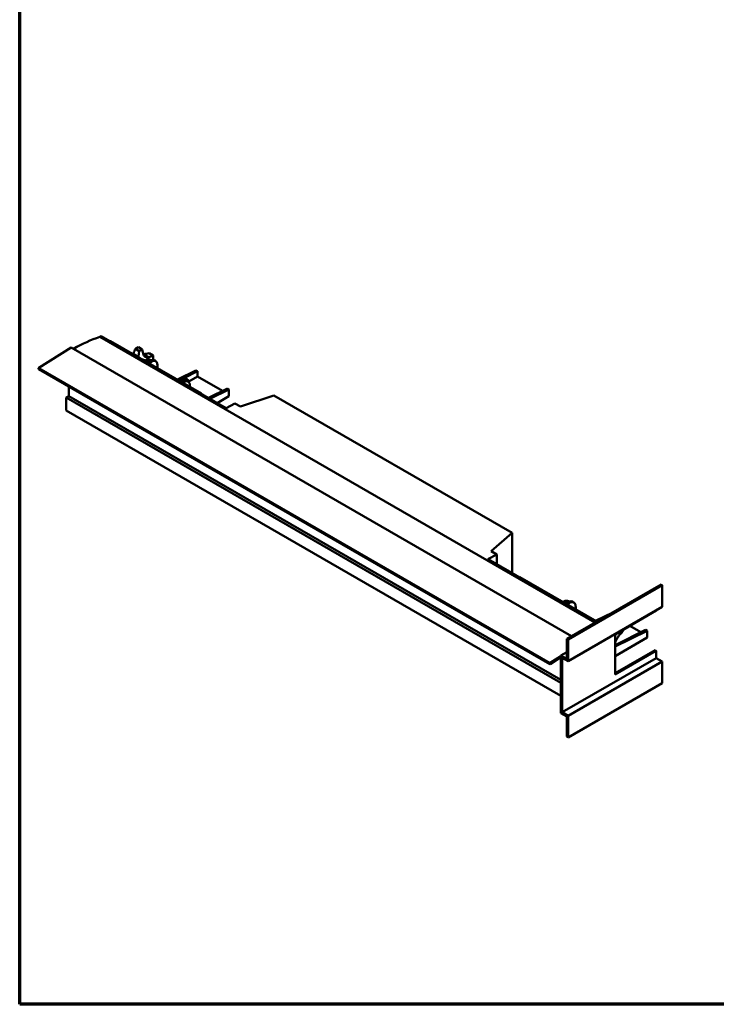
# Model space of a CAD drawing. Header units: millimetres. Extents: x 20 to 2980, y 20 to 2980.
# Tile 1 of 5: x 20 to 1008, y 20 to 1417. Entities that reach past the tile are written whole.
import ezdxf

# ---------------------------------------------------------------- set-up
doc = ezdxf.new("R2010")
doc.units = ezdxf.units.MM
for name, color, linetype, lineweight in [('Border (ISO)', 7, 'Continuous', 70), ('Visible (ISO)', 7, 'Continuous', 50), ('Visible Narrow (ISO)', 7, 'Continuous', 35)]:
    doc.layers.add(name, color=color, linetype=linetype, lineweight=lineweight)

# ---------------------------------------------------------------- blocks, each defined once
blk = doc.blocks.new('Borders Chauvet')
at = {"layer": 'Border (ISO)'}
for p, q in [((20, 20), (20, 2980)), ((2980, 20), (20, 20))]:
    blk.add_line(p, q, dxfattribs=at)

msp = doc.modelspace()

# ---------------------------------------------------------------- linework, layer by layer
at = {"layer": 'Visible (ISO)'}
for p, q in [((133.6, 966.7), (135.7, 967.9)), ((133.6, 966.7), (835.7, 561.4)), ((312.6, 865.7), (135.7, 967.9)), ((47.2, 922.7), (92.9, 951.9)), ((802.5, 542.2), (92.9, 951.9)), ((149, 960.9), (148.4, 960.5)), ((149, 960.9), (277.7, 886.6)), ((184.1, 949.9), (189.6, 946.7)), ((193.9, 949.1), (188.4, 952.4)), ((189.6, 946.7), (188.5, 939.2)), ((195.1, 943), (193.9, 949.1)), ((209.3, 940.3), (203.5, 938.2)), ((203.8, 943.5), (209.3, 940.3)), ((194.6, 934.9), (194.3, 934.8)), ((194.6, 934.9), (197.7, 933.1)), ((197.4, 933), (198.9, 933.8)), ((198.9, 932.1), (200.3, 933)), ((206.2, 933.7), (205.1, 934.4)), ((207.9, 934.1), (209.3, 935.3)), ((212.9, 932.3), (210.8, 933.6)), ((215.5, 926.6), (215.5, 922.5)), ((771.7, 502.7), (46.7, 921.2)), ((243.7, 906.2), (269.9, 919.3)), ((252.7, 908.4), (272, 918)), ((272, 910.7), (259.7, 903.6)), ((269.9, 919.3), (272, 918)), ((272, 918), (272, 910.7)), ((272, 910.7), (307.6, 890.2)), ((89.9, 882.9), (89.9, 896.3)), ((245.8, 905), (246.6, 905.4)), ((249.8, 902.7), (251.2, 903.6)), ((251.2, 901.9), (252.6, 902.7)), ((255.3, 907.8), (257.4, 906.6)), ((258.8, 903.4), (257.4, 904.2)), ((86.1, 880.8), (89.9, 882.9)), ((86.1, 862.4), (86.1, 880.8)), ((86.1, 880.8), (787.6, 475.8)), ((89.9, 882.9), (787.6, 480.1)), ((277.7, 886.6), (277.1, 886.2)), ((277.7, 885.9), (277.7, 886.6)), ((287.6, 880.2), (314.5, 893.6)), ((289.7, 878.9), (316.6, 892.3)), ((316.6, 882.5), (300, 873)), ((314.5, 893.6), (316.6, 892.3)), ((316.6, 882.5), (316.6, 892.3)), ((380.5, 883.6), (333.1, 868)), ((380.5, 883.6), (718.2, 688.6)), ((325.2, 872.5), (312.6, 865.7)), ((333.1, 868), (325.2, 872.5)), ((787.6, 457.4), (86.1, 862.4)), ((688.6, 662.8), (718.2, 688.6)), ((718.2, 688.6), (718.2, 631.5)), ((683.8, 651.4), (696.4, 658.2)), ((696.4, 658.2), (688.6, 662.8)), ((696.4, 644.1), (696.4, 658.2)), ((837.7, 562.5), (683.8, 651.4)), ((729.3, 625.9), (728.6, 625.5)), ((838.4, 562.9), (729.3, 625.9)), ((929.5, 615.5), (796, 538.5)), ((931.3, 614.5), (929.5, 615.5)), ((931.3, 614.5), (797.8, 537.5)), ((931.3, 583.9), (931.3, 614.5)), ((790.4, 590.6), (791.8, 591.4)), ((791.8, 589.8), (793.3, 590.6)), ((799.2, 591.4), (798.1, 592)), ((803.7, 591.2), (805.9, 590)), ((931.3, 583.9), (797.8, 506.8)), ((808.5, 580.2), (808.5, 584.3)), ((836.7, 563.9), (860.9, 575.9)), ((922.8, 578.6), (864.3, 544.8)), ((922.8, 579), (922.8, 578.6)), ((864.3, 529.7), (907.4, 551.2)), ((864.3, 527.4), (909.6, 550)), ((864.3, 544.8), (864.3, 487.7)), ((900.6, 547.8), (885, 556.8)), ((909.6, 550), (907.4, 551.2)), ((909.6, 550), (909.6, 540.2)), ((796, 538.5), (796, 509.9)), ((797.8, 537.5), (796, 538.5)), ((797.8, 537.5), (797.8, 506.8)), ((909.6, 540.2), (864.3, 514)), ((796, 519.7), (787.6, 514.8)), ((921, 522.5), (864.3, 489.7)), ((922.8, 521.4), (864.3, 487.7)), ((921, 522.5), (922.8, 521.4)), ((922.8, 521.4), (922.8, 511.2)), ((772.1, 504.2), (787.6, 514)), ((787.6, 512.6), (772.2, 502.7)), ((787.6, 514), (787.6, 514.8)), ((787.6, 514.8), (796, 509.9)), ((787.6, 512.6), (787.6, 514)), ((787.6, 433.2), (787.6, 512.6)), ((789.3, 511.7), (789.3, 434.2)), ((789.3, 511.7), (797.8, 506.8)), ((922.8, 511.2), (789.3, 434.2)), ((797.8, 429.3), (931.3, 506.3)), ((922.8, 511.2), (931.3, 506.3)), ((931.3, 475.7), (931.3, 506.3)), ((797.8, 398.7), (931.3, 475.7)), ((787.6, 433.2), (796, 428.3)), ((797.8, 429.3), (789.3, 434.2)), ((796, 428.3), (796, 399.7)), ((797.8, 429.3), (797.8, 398.7)), ((797.8, 398.7), (796, 399.7))]:
    msp.add_line(p, q, dxfattribs=at)
for centre, major_axis, ratio, start_param, end_param in [((93.5, 723.2), (137.9, 238.9), 0.57735, 0.578533, 0.771293), ((233.1, 898.8), (-25.8, 73.1), 0.676775, 0.589929, 0.7024), ((186.2, 930.9), (12.5, 21.7), 0.57735, 0.66286, 0.907936), ((178.1, 935.6), (-7.5, -13), 0.57735, 2.088602, 2.164495), ((191.8, 927.6), (-12.5, -21.7), 0.57735, 3.804453, 4.049529), ((205.5, 951.4), (-7.5, -13), 0.57735, 5.689486, 6.876884), ((239.5, 907.5), (76.7, -11.7), 0.456773, 2.123764, 2.236235), ((191.8, 927.6), (12.5, 21.7), 0.57735, 5.375249, 5.620325), ((47.2, 922), (-0.45, -0.779), 0.57735, 3.979351, 6.283185), ((198.9, 923.6), (6.2, 10.8), 0.57735, 0, 0.785398), ((200.3, 922.7), (6.2, 10.8), 0.57735, 0.050093, 0.785398), ((204.5, 922.7), (6.2, 10.8), 0.57735, 0, 1.132647), ((206.6, 921.5), (6.2, 10.8), 0.57735, 5.497787, 7.415833), ((249.1, 897), (6.2, 10.8), 0.57735, 0, 1.132647), ((251.2, 895.8), (6.2, 10.8), 0.57735, 5.661185, 7.415833), ((251.2, 893.4), (6.2, 10.8), 0.57735, 0, 0.785398), ((252.6, 892.5), (6.2, 10.8), 0.57735, 5.348373, 7.068583), ((791.8, 581.2), (6.2, 10.8), 0.57735, 0, 0.785398), ((793.3, 580.4), (6.2, 10.8), 0.57735, 0.050093, 0.785398), ((797.5, 580.4), (6.2, 10.8), 0.57735, 0, 1.132647), ((799.6, 579.2), (6.2, 10.8), 0.57735, 5.497787, 7.415833), ((807.1, 567.4), (-76.3, -14.2), 0.676775, 2.439193, 2.551664), ((858.2, 542.9), (-12.5, -21.7), 0.57735, 2.233657, 2.279407), ((772.1, 503.5), (-0.45, -0.779), 0.57735, 3.979351, 7.120943)]:
    msp.add_ellipse(centre, major_axis=major_axis, ratio=ratio, start_param=start_param, end_param=end_param, dxfattribs=at)
for points, knots in [([(181, 942.4), (181.1, 942.7), (181.2, 943), (181.3, 943.3), (181.3, 943.3), (181.4, 943.4)], [1.6145293, 1.6145293, 1.6145293, 1.6145293, 1.7130441, 1.7130441, 1.7239329, 1.7239329, 1.7239329, 1.7239329]), ([(195.3, 942.1), (195.6, 942.2), (195.9, 942.2), (196.3, 942.3), (196.3, 942.3), (196.3, 942.3)], [1.6009251, 1.6009251, 1.6009251, 1.6009251, 1.7130441, 1.7130441, 1.7239329, 1.7239329, 1.7239329, 1.7239329]), ([(871.5, 544.9), (871, 544.3), (870.4, 543.7), (869.3, 542.2), (868.8, 541.4), (867.7, 539.8), (867.2, 538.9), (866.2, 537.2), (865.7, 536.4), (864.9, 534.9), (864.6, 534.1), (864.3, 533.4)], [-9.367561, -9.367561, -9.367561, -9.367561, -9.084509, -9.084509, -8.801456, -8.801456, -8.518404, -8.518404, -8.235351, -8.235351, -7.993403, -7.993403, -7.993403, -7.993403])]:
    msp.add_open_spline(points, degree=3, knots=knots, dxfattribs=at)
at = {"layer": 'Visible Narrow (ISO)'}
for p, q in [((181.4, 943.4), (188.5, 939.2)), ((196.3, 942.3), (203.5, 938.2)), ((772.1, 504.2), (47.2, 922.7)), ((200.3, 933), (198.9, 933.8)), ((251.2, 903.6), (252.6, 902.7)), ((793.3, 590.6), (791.8, 591.4))]:
    msp.add_line(p, q, dxfattribs=at)

# ---------------------------------------------------------------- block references
msp.add_blockref('Borders Chauvet', (0, 0))

doc.saveas('drawing.dxf')
